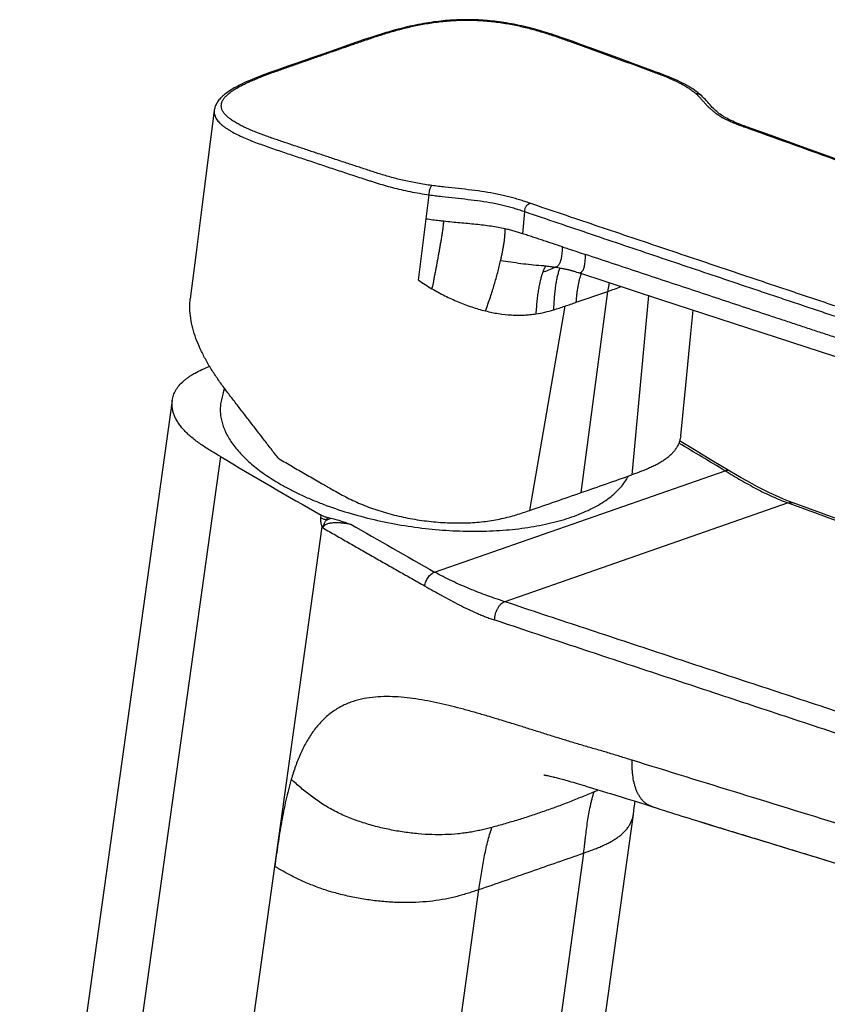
# Model space of a CAD drawing. Header units: millimetres. Extents: x -31 to 283, y -92 to 284.
# Tile 4 of 10: x 107 to 186, y -26 to 71. Entities that reach past the tile are written whole.
import ezdxf

# ---------------------------------------------------------------- set-up
doc = ezdxf.new("R2010")
doc.units = ezdxf.units.MM
doc.header["$LTSCALE"] = 23.1
doc.layers.get('0').update_dxf_attribs({"linetype": 'CONTINUOUS'})

msp = doc.modelspace()

# ---------------------------------------------------------------- linework, layer by layer
at = {"color": 7, "linetype": 'CONTINUOUS'}
for p, q in [((139.381, 68.932), (138.298, 68.557)), ((140.062, 69.167), (139.381, 68.932)), ((162.082, 68.897), (161.163, 69.229)), ((163.395, 68.421), (162.082, 68.897)), ((136.72, 68.009), (135.565, 67.607)), ((138.298, 68.557), (136.72, 68.009)), ((164.475, 68.029), (163.395, 68.421)), ((165.66, 67.597), (164.475, 68.029)), ((134.162, 67.116), (133.194, 66.776)), ((135.565, 67.607), (134.162, 67.116)), ((166.87, 67.153), (165.66, 67.597)), ((168.027, 66.729), (166.87, 67.153)), ((132.583, 66.561), (131.998, 66.353)), ((133.194, 66.776), (132.583, 66.561)), ((183.71, 58.891), (180.768, 59.947)), ((187.082, 57.679), (183.71, 58.891)), ((158.136, 47.174), (158.147, 47.173)), ((158.147, 47.173), (158.164, 47.172)), ((158.164, 47.172), (158.188, 47.17)), ((158.188, 47.17), (158.219, 47.167)), ((158.219, 47.167), (158.255, 47.164)), ((158.255, 47.164), (158.296, 47.16)), ((158.296, 47.16), (158.341, 47.155)), ((158.341, 47.155), (158.407, 47.148)), ((158.407, 47.148), (158.481, 47.14)), ((158.481, 47.14), (158.606, 47.125)), ((158.606, 47.125), (158.742, 47.109)), ((158.742, 47.109), (158.887, 47.09)), ((158.887, 47.09), (159.014, 47.074)), ((159.014, 47.074), (159.121, 47.059)), ((159.121, 47.059), (159.204, 47.047)), ((159.204, 47.047), (159.29, 47.035)), ((159.29, 47.035), (159.364, 47.023)), ((159.364, 47.023), (159.528, 46.997)), ((159.528, 46.997), (159.763, 46.958)), ((159.763, 46.958), (159.983, 46.921)), ((161.365, 46.605), (161.466, 46.573)), ((161.466, 46.573), (161.613, 46.526)), ((161.613, 46.526), (161.787, 46.469)), ((161.784, 46.47), (169.874, 43.824)), ((169.874, 43.824), (191.782, 36.689)), ((121.818, 33.899), (106.803, -73.742)), ((158.664, -2.998), (158.712, -3.007)), ((158.712, -3.007), (158.781, -3.022)), ((158.781, -3.022), (158.875, -3.042)), ((158.875, -3.042), (158.993, -3.069)), ((158.993, -3.069), (159.132, -3.101)), ((162.633, -4.086), (163.17, -4.25)), ((163.17, -4.25), (164.042, -4.517)), ((164.042, -4.517), (164.654, -4.704)), ((167.486, -5.569), (167.901, -5.7)), ((167.901, -5.7), (168.316, -5.832)), ((167.199, -6.845), (167.254, -6.445)), ((167.254, -6.445), (167.287, -6.194)), ((167.287, -6.194), (167.318, -5.957)), ((157.78, -74.364), (167.198, -6.846)), ((173.395, -7.449), (174.253, -7.713)), ((174.253, -7.713), (174.919, -7.918)), ((174.919, -7.918), (175.61, -8.128)), ((175.61, -8.128), (178.607, -9.039)), ((178.607, -9.039), (179.832, -9.412)), ((179.832, -9.412), (181.115, -9.803)), ((181.115, -9.803), (182.455, -10.212)), ((182.455, -10.212), (186.285, -11.383))]:
    msp.add_line(p, q, dxfattribs=at)
at = {"color": 9, "linetype": 'CONTINUOUS'}
for p, q in [((146.037, 45.728), (147.109, 54.122)), ((156.305, 50.295), (156.503, 52.473)), ((162.056, 24.819), (164.676, 44.623)), ((168.683, 44.214), (167.063, 26.581)), ((157.015, 23.078), (160.473, 43.174)), ((126.558, 28.366), (111.783, -77.554)), ((147.638, 17.008), (176.223, 26.972)), ((182.424, 23.802), (154.55, 14.086)), ((136.429, 22.344), (136.464, 22.597)), ((137.048, 22.383), (137.013, 22.13)), ((122.247, -81.201), (136.567, 21.456)), ((168.961, -6.034), (169.528, -6.221)), ((169.091, -6.079), (168.961, -6.034)), ((162.299, -10.645), (152.961, -77.665)), ((186.023, -11.296), (211.63, -19.151)), ((142.656, -81.257), (151.994, -14.236))]:
    msp.add_line(p, q, dxfattribs=at)
at = {"color": 7, "linetype": 'CONTINUOUS'}
for points in [[(161.163, 69.229), (160.867, 69.335), (160.575, 69.439), (160.288, 69.54), (160.004, 69.639), (159.723, 69.734), (159.446, 69.828), (159.17, 69.918), (158.896, 70.007), (158.624, 70.092), (158.353, 70.175), (158.082, 70.255), (157.813, 70.333), (157.544, 70.408), (157.277, 70.481), (157.01, 70.55), (156.744, 70.616), (156.48, 70.68), (156.218, 70.741), (155.957, 70.798), (155.698, 70.852), (155.441, 70.904), (155.188, 70.952), (154.937, 70.997), (154.691, 71.038), (154.449, 71.077), (154.21, 71.112), (153.976, 71.145), (153.744, 71.175), (153.516, 71.202), (153.29, 71.227), (153.065, 71.249), (152.843, 71.269), (152.622, 71.287), (152.403, 71.303), (152.185, 71.317), (151.968, 71.328), (151.752, 71.338), (151.536, 71.346), (151.321, 71.351), (151.106, 71.355), (150.891, 71.356), (150.676, 71.356), (150.461, 71.354), (150.245, 71.349), (150.029, 71.343), (149.811, 71.335), (149.593, 71.325), (149.373, 71.312), (149.152, 71.298), (148.929, 71.281), (148.704, 71.262), (148.476, 71.241), (148.246, 71.217), (148.013, 71.191), (147.777, 71.162), (147.537, 71.131), (147.293, 71.096), (147.046, 71.059), (146.794, 71.018), (146.537, 70.975), (146.276, 70.927), (146.01, 70.877), (145.74, 70.822), (145.465, 70.764), (145.186, 70.703), (144.905, 70.638), (144.62, 70.569), (144.333, 70.497), (144.044, 70.422), (143.752, 70.343), (143.459, 70.262), (143.163, 70.176), (142.866, 70.088), (142.567, 69.997), (142.266, 69.903), (141.962, 69.807), (141.656, 69.707), (141.346, 69.605), (141.032, 69.5), (140.714, 69.391), (140.062, 69.167)], [(131.998, 66.353), (131.714, 66.252), (131.437, 66.153), (131.167, 66.054), (130.903, 65.956), (130.647, 65.86), (130.397, 65.764), (130.153, 65.668), (129.917, 65.574), (129.687, 65.479), (129.464, 65.385), (129.247, 65.292), (129.038, 65.198), (128.835, 65.105), (128.639, 65.012), (128.45, 64.919), (128.267, 64.825), (128.092, 64.732), (127.924, 64.638), (127.763, 64.545), (127.609, 64.452), (127.463, 64.359), (127.326, 64.267), (127.196, 64.176), (127.074, 64.085), (126.96, 63.995), (126.853, 63.906), (126.753, 63.816), (126.66, 63.727), (126.573, 63.638), (126.491, 63.549), (126.416, 63.46), (126.347, 63.37), (126.283, 63.28), (126.225, 63.19), (126.172, 63.1), (126.125, 63.009), (126.084, 62.92), (126.048, 62.83), (126.018, 62.742), (125.993, 62.654), (125.972, 62.567), (125.956, 62.481), (125.95, 62.433)], [(173.811, 63.957), (173.678, 64.071), (173.531, 64.19), (173.377, 64.307), (173.215, 64.424), (173.044, 64.54), (172.863, 64.655), (172.672, 64.771), (172.469, 64.888), (172.254, 65.006), (172.026, 65.124), (171.785, 65.243), (171.531, 65.363), (171.265, 65.483), (170.987, 65.603), (170.697, 65.723), (170.397, 65.843), (170.087, 65.964), (169.767, 66.085), (169.437, 66.208), (169.099, 66.333), (168.027, 66.729)], [(180.768, 59.947), (178.332, 60.821), (178.104, 60.904), (177.888, 60.983), (177.685, 61.061), (177.493, 61.136), (177.311, 61.211), (177.139, 61.284), (176.974, 61.357), (176.817, 61.43), (176.667, 61.503), (176.522, 61.577), (176.382, 61.651), (176.246, 61.728), (176.115, 61.806), (175.987, 61.886), (175.862, 61.969), (175.742, 62.053), (175.625, 62.14), (175.511, 62.229), (175.4, 62.321), (175.291, 62.417), (175.183, 62.517), (175.075, 62.622), (174.967, 62.732), (174.858, 62.848), (174.747, 62.97), (174.634, 63.097), (174.52, 63.226), (174.403, 63.357), (174.284, 63.488), (174.163, 63.617), (174.041, 63.74), (173.922, 63.856), (173.811, 63.957)], [(125.95, 62.433), (124.741, 52.922), (124.173, 48.458), (123.591, 43.883)], [(158.111, 47.175), (158.111, 47.175), (158.111, 47.175), (158.112, 47.175), (158.116, 47.175), (158.121, 47.175), (158.127, 47.175), (158.136, 47.174)], [(159.983, 46.921), (160.139, 46.894), (160.218, 46.879), (160.296, 46.865), (160.37, 46.851), (160.442, 46.837), (160.511, 46.823), (160.58, 46.809), (160.647, 46.794), (160.714, 46.779), (160.78, 46.764), (160.846, 46.749), (160.909, 46.733), (160.972, 46.717), (161.032, 46.701), (161.091, 46.685), (161.148, 46.669), (161.204, 46.653), (161.259, 46.637), (161.312, 46.621), (161.365, 46.605)], [(171.853, 30.418), (172.352, 35.401), (172.863, 40.489), (173.092, 42.771)], [(176.693, 26.944), (174.934, 27.999), (173.222, 29.023), (171.747, 29.902)], [(182.938, 23.805), (182.462, 23.985), (181.97, 24.184), (181.473, 24.396), (180.971, 24.624), (180.462, 24.866), (179.947, 25.122), (179.424, 25.393), (178.894, 25.677), (178.355, 25.976), (177.807, 26.288), (177.25, 26.613), (176.693, 26.944)], [(232.924, 5.386), (225.101, 8.28), (215.993, 11.649), (207.021, 14.963), (199.676, 17.669), (193.295, 20.015), (187.691, 22.069), (182.938, 23.805)], [(158.4, -2.96), (158.398, -2.96), (158.393, -2.96), (158.392, -2.96), (158.395, -2.96), (158.402, -2.96), (158.412, -2.961), (158.426, -2.962), (158.442, -2.964), (158.459, -2.966), (158.475, -2.967), (158.49, -2.969), (158.504, -2.971), (158.519, -2.973), (158.534, -2.975), (158.549, -2.978), (158.564, -2.98), (158.58, -2.983), (158.595, -2.985), (158.612, -2.988), (158.629, -2.991), (158.645, -2.994), (158.664, -2.998)], [(159.132, -3.101), (159.295, -3.14), (159.385, -3.163), (159.482, -3.187), (159.585, -3.214), (159.695, -3.242), (159.812, -3.273), (159.936, -3.306), (160.067, -3.341), (160.207, -3.379), (160.357, -3.421), (160.516, -3.465), (160.687, -3.513), (160.868, -3.565), (161.059, -3.619), (161.258, -3.677), (161.466, -3.738), (161.683, -3.802), (161.908, -3.868), (162.141, -3.938), (162.382, -4.01), (162.633, -4.086)], [(164.654, -4.704), (164.96, -4.797), (166.094, -5.14)], [(166.094, -5.14), (166.597, -5.293), (166.83, -5.365), (167.054, -5.434), (167.273, -5.502), (167.486, -5.569)], [(167.318, -5.957), (167.332, -5.843), (167.345, -5.73), (167.368, -5.532)], [(168.316, -5.832), (168.914, -6.024), (169.091, -6.08)], [(169.091, -6.079), (169.528, -6.221), (169.553, -6.23)]]:
    msp.add_lwpolyline(points, dxfattribs=at)
at = {"color": 9, "linetype": 'CONTINUOUS'}
for centre, radius, start, end in [((159.205, 65.122), 23.442, 235.8245, 239.68573), ((-40.039, 632.156), 622.177, 289.210004, 289.339866), ((-584.585, -1239.586), 1477.497, 59.007198, 59.212777), ((883.552, 1320.647), 1497.011, 240.191222, 240.554956), ((150.454, 24.849), 32.152, 293.62757, 294.42048), ((188.105, -5.419), 6.236, 250.48938, 252.9435)]:
    msp.add_arc(centre, radius, start, end, dxfattribs=at)
at = {"color": 7, "linetype": 'CONTINUOUS'}
for centre, radius, start, end in [((146.271, 29.484), 20.123, 163.80696, 167.19721), ((724.352, 1043.326), 1177.923, 239.502644, 240.06027), ((-140.715, 893.435), 919.871, 289.216924, 289.547503), ((-145.206, 906.338), 933.534, 288.889177, 289.216525), ((148.366, 75.424), 54.235, 257.95529, 258.3904)]:
    msp.add_arc(centre, radius, start, end, dxfattribs=at)
at = {"color": 9, "linetype": 'CONTINUOUS'}
for points, knots in [([(136.543, 67.862), (136.906, 67.988), (137.633, 68.241), (138.542, 68.556), (139.269, 68.809), (139.816, 68.998), (140.364, 69.186), (140.913, 69.375), (141.465, 69.563), (142.025, 69.748), (142.593, 69.929), (143.173, 70.106), (143.766, 70.278), (144.588, 70.5), (145.662, 70.757), (147.017, 71.014), (148.451, 71.205), (149.947, 71.312), (151.47, 71.32), (152.972, 71.227), (154.412, 71.043), (155.769, 70.789), (157.041, 70.483), (158.237, 70.141), (159.374, 69.774), (160.291, 69.454), (161.011, 69.195), (161.546, 69.002), (162.08, 68.809), (162.792, 68.551), (163.681, 68.228), (164.746, 67.84), (165.809, 67.452), (166.87, 67.063), (167.754, 66.738), (168.46, 66.478), (168.988, 66.284), (169.513, 66.089), (170.196, 65.829), (171.007, 65.498), (171.771, 65.132), (172.325, 64.822), (172.698, 64.588), (173.036, 64.347), (173.243, 64.177), (173.34, 64.091)], [0, 0, 0, 0, 0.029867, 0.059763, 0.074722, 0.089694, 0.104685, 0.1197, 0.134787, 0.150019, 0.165452, 0.181134, 0.19711, 0.213422, 0.247235, 0.28289, 0.320433, 0.359541, 0.399335, 0.438596, 0.476316, 0.512044, 0.545803, 0.577878, 0.608648, 0.63855, 0.653316, 0.668038, 0.68275, 0.697452, 0.72683, 0.756172, 0.785477, 0.814745, 0.843977, 0.858579, 0.873172, 0.887718, 0.902098, 0.929881, 0.955744, 0.967792, 0.979196, 0.989934, 1, 1, 1, 1]), ([(147.367, 55.038), (146.898, 55.102), (145.984, 55.246), (144.657, 55.516), (143.601, 55.781), (142.793, 56.011), (142.211, 56.187), (141.641, 56.369), (141.078, 56.554), (140.517, 56.738), (139.772, 56.984), (138.84, 57.292), (137.724, 57.662), (136.609, 58.032), (135.497, 58.403), (134.57, 58.713), (133.83, 58.961), (133.275, 59.147), (132.722, 59.333), (131.989, 59.581), (131.092, 59.893), (130.216, 60.221), (129.545, 60.496), (129.069, 60.705), (128.619, 60.921), (128.198, 61.144), (127.814, 61.375), (127.472, 61.613), (127.179, 61.86), (126.941, 62.114), (126.792, 62.339), (126.71, 62.52), (126.669, 62.655), (126.646, 62.79), (126.642, 62.925), (126.657, 63.06), (126.703, 63.243), (126.786, 63.421), (126.898, 63.591), (127.037, 63.768), (127.25, 63.984), (127.552, 64.229), (127.899, 64.467), (128.285, 64.697), (128.704, 64.921), (129.151, 65.138), (129.623, 65.349), (130.113, 65.555), (130.62, 65.756), (131.139, 65.953), (131.668, 66.148), (132.203, 66.339), (132.743, 66.53), (133.284, 66.721), (133.826, 66.911), (134.55, 67.165), (135.455, 67.482), (136.18, 67.735), (136.543, 67.862)], [0, 0, 0, 0, 0.04174, 0.081626, 0.11954, 0.1378, 0.155669, 0.173236, 0.190628, 0.207968, 0.225298, 0.259928, 0.294519, 0.329069, 0.36358, 0.39805, 0.41527, 0.432481, 0.449679, 0.466829, 0.500689, 0.533508, 0.54934, 0.564672, 0.579406, 0.593434, 0.606647, 0.618929, 0.630189, 0.640382, 0.649554, 0.653821, 0.657924, 0.661918, 0.665865, 0.669831, 0.673881, 0.68243, 0.687023, 0.691858, 0.702279, 0.713717, 0.726117, 0.739379, 0.753378, 0.768025, 0.783236, 0.798923, 0.814988, 0.831339, 0.847923, 0.864692, 0.881551, 0.898434, 0.915335, 0.932249, 0.966107, 1, 1, 1, 1]), ([(136.31, 67.866), (136.328, 67.873), (136.365, 67.882), (136.444, 67.887), (136.504, 67.875), (136.543, 67.862)], [0, 0, 0, 0, 0.240097, 0.484609, 1, 1, 1, 1]), ([(173.34, 64.091), (173.421, 64.102), (173.593, 64.095), (173.747, 64.013), (173.811, 63.957)], [0, 0, 0, 0, 0.489753, 1, 1, 1, 1]), ([(173.34, 64.091), (173.422, 64.019), (173.576, 63.872), (173.793, 63.642), (173.998, 63.411), (174.201, 63.181), (174.41, 62.951), (174.633, 62.723), (174.876, 62.498), (175.143, 62.276), (175.439, 62.059), (175.889, 61.769), (176.391, 61.504), (176.938, 61.261), (177.383, 61.08), (177.847, 60.905), (178.162, 60.792), (178.322, 60.736)], [0, 0, 0, 0, 0.053441, 0.104783, 0.155028, 0.205075, 0.255726, 0.307699, 0.361667, 0.418279, 0.478141, 0.541711, 0.68092, 0.756508, 0.835432, 0.916894, 1, 1, 1, 1]), ([(125.95, 62.433), (125.941, 62.369), (125.936, 62.239), (125.963, 62.043), (126.024, 61.85), (126.118, 61.659), (126.242, 61.471), (126.394, 61.288), (126.573, 61.109), (126.775, 60.934), (127, 60.764), (127.243, 60.598), (127.504, 60.437), (127.877, 60.225), (128.376, 59.973), (129.008, 59.688), (129.672, 59.415), (130.359, 59.154), (131.062, 58.9), (131.774, 58.654), (132.49, 58.412), (133.207, 58.172), (133.924, 57.932), (134.882, 57.612), (136.08, 57.213), (137.52, 56.736), (138.722, 56.338), (139.685, 56.021), (140.287, 55.823), (140.771, 55.664), (141.138, 55.544), (141.51, 55.424), (142.019, 55.263), (142.676, 55.066), (143.492, 54.842), (144.345, 54.632), (145.551, 54.372), (146.478, 54.213), (147.109, 54.122)], [0, 0, 0, 0, 0.008287, 0.01664, 0.025262, 0.034314, 0.043907, 0.054112, 0.064955, 0.076426, 0.088497, 0.101134, 0.114292, 0.127918, 0.156394, 0.186217, 0.21707, 0.24868, 0.280798, 0.31321, 0.345673, 0.378072, 0.4105, 0.442952, 0.50793, 0.573004, 0.638173, 0.670795, 0.703448, 0.719818, 0.73635, 0.753102, 0.770112, 0.805035, 0.841305, 0.878985, 0.918059, 1, 1, 1, 1]), ([(178.561, 60.739), (178.542, 60.745), (178.504, 60.755), (178.423, 60.761), (178.361, 60.749), (178.322, 60.736)], [0, 0, 0, 0, 0.240386, 0.485046, 1, 1, 1, 1]), ([(178.322, 60.736), (179.365, 60.362), (181.452, 59.614), (184.579, 58.491), (187.705, 57.367), (190.828, 56.242), (193.948, 55.116), (197.066, 53.99), (199.664, 53.051), (201.74, 52.299), (203.297, 51.735), (204.853, 51.17), (206.408, 50.606), (207.964, 50.042), (209.259, 49.571), (210.295, 49.194), (211.072, 48.912), (211.849, 48.629), (212.626, 48.347), (213.273, 48.111), (213.791, 47.923), (214.179, 47.782), (214.567, 47.64), (214.953, 47.499), (215.273, 47.381), (215.524, 47.284), (215.765, 47.187), (215.997, 47.085), (216.22, 46.977), (216.428, 46.872), (216.67, 46.736), (216.936, 46.565), (217.167, 46.387), (217.361, 46.204), (217.513, 46.016), (217.605, 45.851), (217.652, 45.718), (217.674, 45.62), (217.683, 45.521), (217.679, 45.423), (217.663, 45.324), (217.624, 45.191), (217.542, 45.026), (217.401, 44.836), (217.218, 44.651), (216.999, 44.473), (216.747, 44.299), (216.516, 44.16), (216.318, 44.052), (216.109, 43.943), (215.839, 43.81), (215.508, 43.653), (215.171, 43.496), (214.829, 43.341), (214.481, 43.188), (214.007, 42.984), (213.402, 42.733), (212.786, 42.49), (212.283, 42.298), (211.768, 42.107), (211.378, 41.968), (211.116, 41.876)], [0, 0, 0, 0, 0.066225, 0.13241, 0.198554, 0.264659, 0.330726, 0.396755, 0.462747, 0.495729, 0.528702, 0.561667, 0.594623, 0.62757, 0.660509, 0.676975, 0.693439, 0.709901, 0.726361, 0.742818, 0.751046, 0.759274, 0.767502, 0.775717, 0.783862, 0.787872, 0.791805, 0.799383, 0.803022, 0.806561, 0.813318, 0.819614, 0.825417, 0.83071, 0.835503, 0.839856, 0.841905, 0.843895, 0.845851, 0.8478, 0.849771, 0.85179, 0.856054, 0.860731, 0.865885, 0.871526, 0.877629, 0.884169, 0.887591, 0.891093, 0.898263, 0.905573, 0.912973, 0.920459, 0.928031, 0.93569, 0.951262, 0.967171, 0.975252, 0.983422, 1, 1, 1, 1]), ([(147.109, 54.122), (147.108, 54.164), (147.11, 54.253), (147.123, 54.389), (147.146, 54.53), (147.178, 54.668), (147.219, 54.792), (147.265, 54.898), (147.313, 54.979), (147.349, 55.022), (147.367, 55.038)], [0, 0, 0, 0, 0.12984, 0.272866, 0.423037, 0.571378, 0.708835, 0.828522, 0.925501, 1, 1, 1, 1]), ([(156.997, 53.302), (156.832, 53.359), (156.5, 53.471), (155.993, 53.634), (155.47, 53.79), (154.927, 53.937), (154.363, 54.073), (153.572, 54.242), (152.543, 54.421), (151.273, 54.594), (149.974, 54.74), (148.884, 54.854), (148.014, 54.954), (147.582, 55.008), (147.367, 55.038)], [0, 0, 0, 0, 0.053117, 0.107214, 0.162747, 0.220049, 0.279269, 0.340323, 0.467124, 0.598465, 0.7323, 0.866821, 0.93373, 1, 1, 1, 1]), ([(147.109, 54.122), (147.318, 54.092), (147.739, 54.036), (148.586, 53.935), (149.648, 53.822), (150.915, 53.685), (152.156, 53.527), (153.162, 53.364), (153.934, 53.208), (154.486, 53.081), (155.016, 52.943), (155.526, 52.794), (156.019, 52.637), (156.342, 52.528), (156.503, 52.473)], [0, 0, 0, 0, 0.066277, 0.133166, 0.267648, 0.401542, 0.53304, 0.660004, 0.721088, 0.78028, 0.837517, 0.892922, 0.946873, 1, 1, 1, 1]), ([(156.503, 52.473), (156.504, 52.563), (156.525, 52.698), (156.586, 52.868), (156.647, 52.988), (156.721, 53.096), (156.829, 53.212), (156.927, 53.278), (156.997, 53.302)], [0, 0, 0, 0, 0.263754, 0.398942, 0.532315, 0.661137, 0.783094, 1, 1, 1, 1]), ([(211.116, 41.876), (210.848, 41.784), (210.445, 41.646), (209.902, 41.468), (209.347, 41.291), (208.643, 41.075), (207.783, 40.823), (207.055, 40.62), (206.464, 40.462), (206.015, 40.344), (205.561, 40.228), (205.101, 40.115), (204.629, 40.007), (204.143, 39.909), (203.641, 39.821), (203.125, 39.745), (202.594, 39.682), (201.864, 39.617), (200.938, 39.577), (199.827, 39.599), (198.742, 39.686), (197.867, 39.81), (197.198, 39.935), (196.72, 40.038), (196.261, 40.15), (195.682, 40.309), (195.125, 40.491), (194.578, 40.673), (194.172, 40.808), (193.767, 40.943), (193.226, 41.124), (192.55, 41.349), (191.74, 41.62), (190.929, 41.89), (190.118, 42.161), (189.038, 42.522), (187.687, 42.973), (186.067, 43.515), (184.447, 44.057), (182.828, 44.6), (181.21, 45.142), (179.052, 45.865), (176.357, 46.77), (173.125, 47.857), (169.895, 48.944), (166.667, 50.032), (163.441, 51.121), (160.218, 52.211), (158.07, 52.938), (156.997, 53.302)], [0, 0, 0, 0, 0.015001, 0.022603, 0.030281, 0.04584, 0.061666, 0.077751, 0.085888, 0.094088, 0.102351, 0.110709, 0.119229, 0.127984, 0.136984, 0.146217, 0.155672, 0.165319, 0.185002, 0.204787, 0.224153, 0.242698, 0.251591, 0.260215, 0.268568, 0.276637, 0.292048, 0.299612, 0.307164, 0.314716, 0.322269, 0.337372, 0.352473, 0.367573, 0.38267, 0.397766, 0.427953, 0.458132, 0.488304, 0.518468, 0.548624, 0.578773, 0.639048, 0.69929, 0.7595, 0.819677, 0.879819, 0.939927, 1, 1, 1, 1]), ([(156.503, 52.473), (157.593, 52.104), (159.773, 51.364), (163.045, 50.257), (166.32, 49.15), (169.597, 48.044), (172.876, 46.939), (176.157, 45.835), (178.893, 44.915), (181.083, 44.18), (182.727, 43.629), (184.37, 43.078), (186.015, 42.528), (187.659, 41.977), (189.03, 41.519), (190.128, 41.153), (190.951, 40.878), (191.774, 40.603), (192.597, 40.328), (193.283, 40.099), (193.832, 39.916), (194.244, 39.779), (194.659, 39.641), (195.008, 39.528), (195.293, 39.439), (195.588, 39.352), (195.968, 39.247), (196.439, 39.128), (196.927, 39.017), (197.431, 38.916), (198.133, 38.793), (199.042, 38.672), (200.159, 38.585), (201.29, 38.562), (202.227, 38.598), (202.962, 38.659), (203.497, 38.719), (204.018, 38.792), (204.524, 38.878), (205.016, 38.975), (205.494, 39.084), (205.961, 39.199), (206.422, 39.316), (206.878, 39.435), (207.478, 39.596), (208.504, 39.882), (209.93, 40.31), (211.052, 40.681), (211.6, 40.872)], [0, 0, 0, 0, 0.059926, 0.119888, 0.179886, 0.239919, 0.299985, 0.360084, 0.420214, 0.450291, 0.480375, 0.510466, 0.540565, 0.570671, 0.600785, 0.615844, 0.630905, 0.645967, 0.661031, 0.676097, 0.683631, 0.691165, 0.698725, 0.70638, 0.710281, 0.714252, 0.72241, 0.730835, 0.739519, 0.748456, 0.757634, 0.776615, 0.796188, 0.815952, 0.83546, 0.844998, 0.854345, 0.863482, 0.872401, 0.881096, 0.889579, 0.897913, 0.906155, 0.914333, 0.92245, 0.938494, 0.969797, 1, 1, 1, 1]), ([(148.534, 51.516), (148.389, 51.531), (147.811, 51.596), (147.235, 51.673), (146.805, 51.744)], [0, 0, 0, 0, 0.251325, 1, 1, 1, 1]), ([(147.373, 44.886), (147.425, 45.014), (147.481, 45.217), (147.531, 45.492), (147.558, 45.665), (147.581, 45.804), (147.605, 45.943), (147.637, 46.115), (147.679, 46.321), (147.722, 46.526), (147.765, 46.732), (147.805, 46.938), (147.844, 47.145), (147.894, 47.42), (147.955, 47.766), (148.03, 48.179), (148.105, 48.593), (148.178, 49.008), (148.25, 49.423), (148.307, 49.769), (148.351, 50.046), (148.384, 50.254), (148.417, 50.463), (148.449, 50.671), (148.481, 50.881), (148.516, 51.161), (148.532, 51.374), (148.534, 51.516)], [0, 0, 0, 0, 0.061775, 0.093011, 0.124386, 0.140072, 0.155732, 0.186976, 0.218153, 0.249298, 0.280441, 0.311609, 0.342805, 0.37402, 0.436469, 0.498901, 0.561336, 0.6238, 0.68629, 0.748797, 0.780063, 0.811348, 0.842658, 0.874, 0.90538, 0.936811, 1, 1, 1, 1]), ([(154.57, 50.777), (154.346, 50.827), (153.887, 50.918), (153.181, 51.032), (152.447, 51.13), (151.427, 51.244), (150.119, 51.362), (149.065, 51.459), (148.534, 51.516)], [0, 0, 0, 0, 0.11303, 0.230736, 0.352643, 0.478137, 0.736628, 1, 1, 1, 1]), ([(154.136, 47.652), (154.164, 47.772), (154.217, 48.011), (154.294, 48.372), (154.367, 48.737), (154.435, 49.11), (154.484, 49.428), (154.518, 49.689), (154.548, 49.964), (154.574, 50.327), (154.575, 50.624), (154.57, 50.777)], [0, 0, 0, 0, 0.11608, 0.232616, 0.350092, 0.469527, 0.591901, 0.654655, 0.719032, 0.854298, 1, 1, 1, 1]), ([(156.305, 50.295), (156.165, 50.34), (155.884, 50.43), (155.457, 50.558), (155.018, 50.674), (154.721, 50.745), (154.57, 50.777)], [0, 0, 0, 0, 0.244593, 0.491321, 0.742571, 1, 1, 1, 1]), ([(160.226, 49.003), (159.899, 49.111), (159.409, 49.273), (158.755, 49.489), (158.265, 49.65), (157.775, 49.812), (157.285, 49.973), (156.795, 50.135), (156.469, 50.242), (156.305, 50.295)], [0, 0, 0, 0, 0.250145, 0.375187, 0.500206, 0.625186, 0.750141, 0.87509, 1, 1, 1, 1]), ([(159.364, 47.023), (159.389, 47.019), (159.439, 47.015), (159.513, 47.02), (159.587, 47.036), (159.658, 47.066), (159.728, 47.111), (159.796, 47.172), (159.862, 47.249), (159.925, 47.343), (159.986, 47.458), (160.043, 47.595), (160.094, 47.757), (160.138, 47.948), (160.173, 48.17), (160.202, 48.421), (160.221, 48.702), (160.226, 48.9), (160.226, 49.002)], [0, 0, 0, 0, 0.031407, 0.06226, 0.0932, 0.12521, 0.159449, 0.196994, 0.238854, 0.286062, 0.33972, 0.401086, 0.471683, 0.553178, 0.646756, 0.752732, 0.871008, 1, 1, 1, 1]), ([(160.226, 49.002), (160.414, 48.94), (161.169, 48.69), (161.924, 48.44), (162.49, 48.253)], [0, 0, 0, 0, 0.24992, 1, 1, 1, 1]), ([(152.637, 42.7), (152.81, 43.15), (153.119, 44.007), (153.45, 45.074), (153.683, 45.881), (153.898, 46.667), (154.046, 47.258), (154.136, 47.652)], [0, 0, 0, 0, 0.279276, 0.5276, 0.647282, 0.76548, 1, 1, 1, 1]), ([(154.136, 47.652), (154.469, 47.609), (155.133, 47.518), (156.131, 47.38), (157.132, 47.256), (157.805, 47.197), (158.143, 47.174)], [0, 0, 0, 0, 0.249538, 0.498341, 0.748391, 1, 1, 1, 1]), ([(161.787, 46.469), (161.807, 46.463), (161.847, 46.453), (161.908, 46.449), (161.969, 46.458), (162.029, 46.48), (162.088, 46.516), (162.145, 46.567), (162.2, 46.634), (162.253, 46.719), (162.302, 46.824), (162.347, 46.953), (162.386, 47.106), (162.42, 47.285), (162.449, 47.49), (162.481, 47.816), (162.491, 48.073), (162.49, 48.253)], [0, 0, 0, 0, 0.029279, 0.057465, 0.085554, 0.11471, 0.146197, 0.181324, 0.221388, 0.267647, 0.321406, 0.384189, 0.457555, 0.542415, 0.639244, 0.748249, 1, 1, 1, 1]), ([(211.231, 39.181), (210.992, 39.098), (210.508, 38.933), (209.773, 38.693), (209.024, 38.459), (208.39, 38.27), (207.876, 38.121), (207.486, 38.011), (207.092, 37.902), (206.695, 37.794), (206.361, 37.706), (206.093, 37.636), (205.817, 37.565), (205.532, 37.492), (205.231, 37.415), (204.982, 37.352), (204.718, 37.286), (204.438, 37.223), (204.142, 37.164), (203.827, 37.109), (203.488, 37.057), (203.122, 37.009), (202.726, 36.968), (202.297, 36.934), (201.919, 36.914), (201.6, 36.903), (201.351, 36.898), (201.099, 36.895), (200.762, 36.895), (200.344, 36.899), (199.856, 36.913), (199.391, 36.93), (198.95, 36.952), (198.533, 36.978), (198.137, 37.007), (197.761, 37.04), (197.404, 37.077), (197.062, 37.118), (196.737, 37.161), (196.425, 37.209), (196.125, 37.26), (195.88, 37.308), (195.687, 37.349), (195.542, 37.382), (195.399, 37.416), (195.261, 37.45), (195.132, 37.484), (195.014, 37.518), (194.904, 37.55), (194.802, 37.582), (194.705, 37.613), (194.581, 37.652), (194.432, 37.7), (194.258, 37.756), (194.035, 37.828), (193.759, 37.917), (193.429, 38.024), (193.1, 38.13), (192.66, 38.272), (192.11, 38.45), (191.45, 38.664), (190.791, 38.879), (189.911, 39.165), (188.812, 39.523), (187.494, 39.955), (186.175, 40.388), (184.857, 40.821), (183.539, 41.256), (182.221, 41.691), (180.465, 42.273), (178.27, 43.001), (175.636, 43.877), (173.005, 44.753), (170.374, 45.63), (167.745, 46.506), (165.117, 47.381), (163.365, 47.963), (162.489, 48.253)], [0, 0, 0, 0, 0.014966, 0.030176, 0.045623, 0.0613, 0.069226, 0.077207, 0.085249, 0.093343, 0.101502, 0.105601, 0.109707, 0.118313, 0.12301, 0.128057, 0.133443, 0.139079, 0.144991, 0.15126, 0.157974, 0.165217, 0.173047, 0.181504, 0.190608, 0.195397, 0.200316, 0.205304, 0.210295, 0.220225, 0.229946, 0.239103, 0.247739, 0.255977, 0.263777, 0.271172, 0.278246, 0.285008, 0.291456, 0.297658, 0.30361, 0.309447, 0.312358, 0.315276, 0.318221, 0.321058, 0.323662, 0.32607, 0.328322, 0.330406, 0.332395, 0.334329, 0.338064, 0.341653, 0.345106, 0.351942, 0.358749, 0.365564, 0.372387, 0.386035, 0.399681, 0.413327, 0.426975, 0.454273, 0.481576, 0.508883, 0.536191, 0.5635, 0.59081, 0.61812, 0.672735, 0.727341, 0.78193, 0.836496, 0.891034, 0.945538, 1, 1, 1, 1]), ([(158.278, 46.508), (158.236, 46.393), (158.156, 46.145), (158.05, 45.748), (157.948, 45.306), (157.854, 44.819), (157.785, 44.382), (157.737, 44.006), (157.704, 43.705), (157.675, 43.392), (157.64, 42.957), (157.616, 42.628), (157.597, 42.407)], [0, 0, 0, 0, 0.088424, 0.187122, 0.295553, 0.414339, 0.544327, 0.613892, 0.686639, 0.76235, 0.840289, 1, 1, 1, 1]), ([(158.601, 47.127), (158.57, 47.092), (158.508, 47.01), (158.427, 46.866), (158.349, 46.697), (158.301, 46.574), (158.278, 46.508)], [0, 0, 0, 0, 0.201263, 0.436132, 0.70328, 1, 1, 1, 1]), ([(158.278, 46.508), (158.482, 46.587), (158.888, 46.751), (159.292, 46.918), (159.493, 47.003)], [0, 0, 0, 0, 0.500857, 1, 1, 1, 1]), ([(159.955, 46.926), (159.912, 46.814), (159.831, 46.573), (159.725, 46.183), (159.627, 45.742), (159.541, 45.249), (159.481, 44.805), (159.441, 44.423), (159.413, 44.118), (159.39, 43.801), (159.363, 43.362), (159.347, 43.029), (159.337, 42.805)], [0, 0, 0, 0, 0.085807, 0.182528, 0.290121, 0.409381, 0.540985, 0.611403, 0.6848, 0.760941, 0.839279, 1, 1, 1, 1]), ([(161.571, 43.551), (161.593, 43.811), (161.629, 44.197), (161.692, 44.703), (161.748, 45.068), (161.816, 45.418), (161.92, 45.854), (162.015, 46.169), (162.087, 46.371)], [0, 0, 0, 0, 0.271721, 0.4041, 0.53273, 0.656754, 0.775975, 1, 1, 1, 1]), ([(147.373, 44.886), (147.789, 44.642), (148.637, 44.182), (149.945, 43.58), (151.278, 43.077), (152.184, 42.812), (152.637, 42.7)], [0, 0, 0, 0, 0.253218, 0.505486, 0.755071, 1, 1, 1, 1]), ([(161.571, 43.551), (161.83, 43.64), (162.349, 43.818), (163.384, 44.173), (164.16, 44.443), (164.676, 44.623)], [0, 0, 0, 0, 0.250208, 0.500339, 1, 1, 1, 1]), ([(164.805, 45.482), (164.793, 45.412), (164.745, 45.126), (164.705, 44.839), (164.676, 44.623)], [0, 0, 0, 0, 0.248231, 1, 1, 1, 1]), ([(152.637, 42.7), (153.066, 42.594), (153.919, 42.421), (154.989, 42.303), (155.824, 42.275), (156.43, 42.287), (157.02, 42.329), (157.407, 42.378), (157.597, 42.407)], [0, 0, 0, 0, 0.265249, 0.521171, 0.645159, 0.766284, 0.884532, 1, 1, 1, 1]), ([(157.597, 42.407), (157.896, 42.452), (158.481, 42.566), (159.056, 42.721), (159.337, 42.805)], [0, 0, 0, 0, 0.507588, 1, 1, 1, 1]), ([(159.337, 42.805), (159.529, 42.862), (159.909, 42.982), (160.287, 43.109), (160.475, 43.174)], [0, 0, 0, 0, 0.501948, 1, 1, 1, 1]), ([(160.475, 43.174), (160.658, 43.236), (161.023, 43.362), (161.389, 43.489), (161.571, 43.551)], [0, 0, 0, 0, 0.50005, 1, 1, 1, 1]), ([(176.693, 26.944), (176.661, 26.963), (176.591, 26.994), (176.474, 27.013), (176.349, 27.007), (176.265, 26.986), (176.223, 26.972)], [0, 0, 0, 0, 0.230015, 0.468965, 0.724084, 1, 1, 1, 1]), ([(176.223, 26.972), (176.485, 26.814), (177.005, 26.503), (177.78, 26.049), (178.547, 25.615), (179.56, 25.066), (180.839, 24.432), (181.891, 23.997), (182.424, 23.802)], [0, 0, 0, 0, 0.131617, 0.260309, 0.386532, 0.51079, 0.75568, 1, 1, 1, 1]), ([(182.424, 23.802), (182.468, 23.817), (182.555, 23.839), (182.688, 23.851), (182.817, 23.841), (182.899, 23.82), (182.938, 23.805)], [0, 0, 0, 0, 0.263202, 0.5155, 0.759851, 1, 1, 1, 1]), ([(182.424, 23.802), (184.81, 22.932), (189.575, 21.189), (196.714, 18.568), (203.843, 15.943), (209.778, 13.753), (214.521, 12), (219.262, 10.247), (224.001, 8.493), (228.742, 6.739), (233.485, 4.987), (237.043, 3.673), (239.416, 2.797)], [0, 0, 0, 0, 0.1254, 0.250606, 0.375664, 0.500608, 0.563041, 0.625452, 0.750249, 0.812661, 0.875093, 1, 1, 1, 1]), ([(136.429, 22.344), (136.42, 22.272), (136.409, 22.125), (136.418, 21.938), (136.444, 21.787), (136.473, 21.673), (136.514, 21.562), (136.548, 21.491), (136.567, 21.456)], [0, 0, 0, 0, 0.236976, 0.484402, 0.611963, 0.74124, 0.871087, 1, 1, 1, 1]), ([(137.013, 22.13), (136.906, 22.153), (136.751, 22.196), (136.559, 22.275), (136.47, 22.32), (136.429, 22.344)], [0, 0, 0, 0, 0.524922, 0.770464, 1, 1, 1, 1]), ([(137.013, 22.13), (137.047, 22.148), (137.118, 22.181), (137.226, 22.226), (137.338, 22.265), (137.413, 22.288), (137.451, 22.299)], [0, 0, 0, 0, 0.247081, 0.496226, 0.747234, 1, 1, 1, 1]), ([(136.702, 21.573), (136.69, 21.563), (136.644, 21.526), (136.599, 21.486), (136.567, 21.456)], [0, 0, 0, 0, 0.26479, 1, 1, 1, 1]), ([(136.658, 21.344), (136.653, 21.347), (136.644, 21.354), (136.632, 21.367), (136.62, 21.38), (136.605, 21.399), (136.586, 21.424), (136.573, 21.445), (136.567, 21.456)], [0, 0, 0, 0, 0.115334, 0.235328, 0.358259, 0.483813, 0.739643, 1, 1, 1, 1]), ([(136.658, 21.344), (136.662, 21.373), (136.677, 21.429), (136.716, 21.505), (136.77, 21.572), (136.834, 21.628), (136.905, 21.676), (137.007, 21.73), (137.144, 21.782), (137.316, 21.825), (137.494, 21.855), (137.676, 21.874), (137.923, 21.886), (138.237, 21.881), (138.616, 21.848), (138.998, 21.791), (139.251, 21.737), (139.377, 21.706)], [0, 0, 0, 0, 0.029622, 0.058603, 0.087327, 0.116072, 0.145009, 0.174213, 0.233451, 0.293768, 0.355011, 0.417055, 0.479798, 0.607059, 0.736377, 0.867436, 1, 1, 1, 1]), ([(136.658, 21.344), (136.658, 21.349), (136.66, 21.358), (136.662, 21.372), (136.665, 21.386), (136.668, 21.4), (136.67, 21.414), (136.673, 21.434), (136.677, 21.458), (136.682, 21.487), (136.688, 21.517), (136.694, 21.546), (136.7, 21.565), (136.703, 21.574)], [0, 0, 0, 0, 0.060692, 0.120923, 0.180915, 0.241736, 0.303795, 0.366525, 0.492596, 0.619556, 0.746874, 0.873788, 1, 1, 1, 1]), ([(136.658, 21.344), (137.072, 21.106), (137.902, 20.629), (139.147, 19.915), (140.394, 19.202), (141.644, 18.49), (142.895, 17.778), (144.148, 17.067), (145.402, 16.356), (146.24, 15.883), (146.658, 15.646)], [0, 0, 0, 0, 0.124587, 0.249326, 0.374169, 0.499126, 0.624195, 0.749365, 0.874628, 1, 1, 1, 1]), ([(136.703, 21.574), (136.716, 21.627), (136.751, 21.731), (136.822, 21.877), (136.909, 22.011), (136.977, 22.092), (137.013, 22.13)], [0, 0, 0, 0, 0.255684, 0.507752, 0.755684, 1, 1, 1, 1]), ([(146.658, 15.646), (146.668, 15.717), (146.699, 15.863), (146.774, 16.077), (146.876, 16.287), (147.001, 16.484), (147.144, 16.661), (147.301, 16.811), (147.464, 16.929), (147.581, 16.987), (147.638, 17.008)], [0, 0, 0, 0, 0.12402, 0.25469, 0.388905, 0.523275, 0.654398, 0.779131, 0.894891, 1, 1, 1, 1]), ([(154.55, 14.086), (154.265, 14.181), (153.69, 14.375), (152.825, 14.682), (151.951, 15.009), (151.074, 15.358), (150.199, 15.729), (149.331, 16.126), (148.475, 16.55), (147.915, 16.851), (147.638, 17.008)], [0, 0, 0, 0, 0.119827, 0.242183, 0.366481, 0.492195, 0.618839, 0.745965, 0.873155, 1, 1, 1, 1]), ([(146.658, 15.646), (146.94, 15.484), (147.365, 15.244), (147.932, 14.927), (148.499, 14.612), (149.208, 14.225), (150.062, 13.778), (150.919, 13.354), (151.638, 13.024), (152.215, 12.778), (152.647, 12.605), (153.079, 12.441), (153.369, 12.34), (153.513, 12.292)], [0, 0, 0, 0, 0.127711, 0.191451, 0.255126, 0.382124, 0.508346, 0.633522, 0.75737, 0.818707, 0.879611, 0.940064, 1, 1, 1, 1]), ([(154.55, 14.086), (154.402, 14.032), (154.23, 13.915), (154.057, 13.74), (153.939, 13.6), (153.807, 13.403), (153.679, 13.142), (153.584, 12.864), (153.526, 12.578), (153.513, 12.386), (153.513, 12.292)], [0, 0, 0, 0, 0.216224, 0.27629, 0.338361, 0.46742, 0.601044, 0.73635, 0.870307, 1, 1, 1, 1]), ([(214.81, -5.78), (212.297, -4.952), (208.527, -3.712), (203.499, -2.059), (198.469, -0.406), (193.439, 1.245), (188.409, 2.897), (183.382, 4.55), (177.103, 6.618), (169.575, 9.102), (162.057, 11.59), (157.051, 13.253), (154.55, 14.086)], [0, 0, 0, 0, 0.125085, 0.187648, 0.250228, 0.375414, 0.437996, 0.500558, 0.625609, 0.750556, 0.875367, 1, 1, 1, 1]), ([(213.78, -7.639), (212.524, -7.224), (210.012, -6.394), (206.87, -5.357), (204.355, -4.528), (201.84, -3.699), (198.695, -2.663), (194.922, -1.419), (191.148, -0.176), (187.376, 1.068), (182.348, 2.727), (176.069, 4.802), (169.793, 6.88), (164.777, 8.544), (161.019, 9.792), (157.265, 11.041), (154.763, 11.875), (153.513, 12.292)], [0, 0, 0, 0, 0.062515, 0.125068, 0.156354, 0.187645, 0.250237, 0.312834, 0.375427, 0.438008, 0.500571, 0.625626, 0.750572, 0.812996, 0.875381, 0.93772, 1, 1, 1, 1]), ([(167.064, -1.504), (166.668, -1.382), (166.074, -1.197), (165.282, -0.955), (164.689, -0.775), (164.096, -0.599), (163.503, -0.425), (162.909, -0.253), (162.118, -0.023), (161.129, 0.269), (159.945, 0.635), (158.958, 0.944), (158.169, 1.192), (157.381, 1.44), (156.395, 1.748), (155.212, 2.116), (154.03, 2.48), (152.848, 2.835), (151.668, 3.178), (150.103, 3.612), (148.538, 4.005), (146.971, 4.33), (145.805, 4.531), (144.647, 4.677), (143.498, 4.758), (142.363, 4.758), (141.249, 4.664), (140.342, 4.491), (139.64, 4.287), (139.125, 4.099), (138.623, 3.875), (138.137, 3.614), (137.67, 3.316), (137.069, 2.866), (136.367, 2.205), (135.754, 1.442), (135.308, 0.775), (134.885, 0.058), (134.412, -0.899), (133.928, -2.115), (133.655, -2.958), (133.528, -3.388)], [0, 0, 0, 0, 0.032284, 0.048371, 0.064413, 0.08045, 0.096507, 0.112555, 0.128558, 0.160557, 0.19277, 0.224953, 0.241024, 0.2571, 0.289263, 0.321388, 0.353445, 0.385519, 0.417392, 0.449049, 0.511847, 0.542864, 0.573539, 0.603828, 0.633686, 0.663087, 0.69204, 0.720533, 0.734714, 0.748917, 0.763146, 0.77741, 0.791753, 0.806237, 0.835809, 0.866425, 0.882174, 0.898217, 0.931146, 0.965116, 1, 1, 1, 1]), ([(209.706, -14.651), (206.153, -13.553), (199.042, -11.363), (188.375, -8.083), (177.714, -4.8), (170.612, -2.604), (167.064, -1.504)], [0, 0, 0, 0, 0.250026, 0.500218, 0.750275, 1, 1, 1, 1]), ([(168.961, -6.034), (168.919, -6.019), (168.835, -5.987), (168.67, -5.913), (168.472, -5.798), (168.253, -5.626), (168.053, -5.422), (167.872, -5.188), (167.712, -4.928), (167.571, -4.645), (167.449, -4.344), (167.346, -4.025), (167.23, -3.577), (167.15, -3.109), (167.102, -2.628), (167.081, -2.257), (167.07, -1.882), (167.067, -1.631), (167.064, -1.504)], [0, 0, 0, 0, 0.02575, 0.051551, 0.103557, 0.1566, 0.211146, 0.267514, 0.325862, 0.386189, 0.448429, 0.512494, 0.578279, 0.714411, 0.784479, 0.855598, 0.927516, 1, 1, 1, 1]), ([(133.528, -3.388), (133.327, -4.068), (132.974, -5.459), (132.557, -7.589), (132.212, -9.765), (132.007, -11.228), (131.905, -11.963)], [0, 0, 0, 0, 0.243351, 0.492429, 0.745248, 1, 1, 1, 1]), ([(153.284, -8.114), (152.931, -8.207), (152.396, -8.341), (151.67, -8.496), (151.107, -8.599), (150.527, -8.686), (149.721, -8.78), (148.669, -8.847), (147.363, -8.845), (146.01, -8.761), (144.626, -8.597), (143.463, -8.394), (142.531, -8.191), (141.832, -8.019), (141.137, -7.825), (140.448, -7.612), (139.768, -7.38), (139.1, -7.122), (138.449, -6.837), (137.818, -6.524), (137.207, -6.188), (136.62, -5.829), (136.055, -5.453), (135.513, -5.06), (134.993, -4.655), (134.491, -4.239), (134.005, -3.817), (133.686, -3.531), (133.528, -3.388)], [0, 0, 0, 0, 0.051652, 0.078037, 0.104992, 0.132613, 0.160957, 0.219856, 0.28154, 0.345586, 0.411455, 0.478581, 0.512446, 0.546422, 0.580439, 0.614437, 0.648348, 0.682105, 0.715637, 0.748875, 0.781748, 0.814201, 0.846196, 0.877724, 0.908803, 0.939481, 0.969849, 1, 1, 1, 1]), ([(163.341, -4.608), (163.137, -4.697), (162.729, -4.872), (162.115, -5.129), (161.499, -5.38), (160.674, -5.707), (159.637, -6.101), (158.384, -6.551), (157.122, -6.978), (156.063, -7.314), (155.212, -7.572), (154.572, -7.759), (153.929, -7.94), (153.5, -8.057), (153.284, -8.114)], [0, 0, 0, 0, 0.062455, 0.124906, 0.187342, 0.249779, 0.374649, 0.49955, 0.624532, 0.749565, 0.812149, 0.874738, 0.93735, 1, 1, 1, 1]), ([(162.304, -10.647), (162.335, -10.388), (162.383, -9.998), (162.445, -9.479), (162.507, -8.959), (162.586, -8.313), (162.692, -7.543), (162.815, -6.783), (162.936, -6.16), (163.046, -5.67), (163.165, -5.193), (163.267, -4.84), (163.341, -4.608)], [0, 0, 0, 0, 0.127866, 0.191816, 0.25578, 0.383472, 0.510284, 0.635754, 0.759483, 0.820552, 0.881023, 1, 1, 1, 1]), ([(162.304, -10.648), (162.61, -10.539), (163.066, -10.376), (163.663, -10.144), (164.096, -9.963), (164.512, -9.771), (164.908, -9.568), (165.281, -9.352), (165.629, -9.123), (165.947, -8.881), (166.234, -8.625), (166.488, -8.356), (166.708, -8.075), (166.89, -7.782), (167.035, -7.479), (167.14, -7.166), (167.183, -6.953), (167.198, -6.846)], [0, 0, 0, 0, 0.149496, 0.223033, 0.295202, 0.365642, 0.434077, 0.500292, 0.564134, 0.62553, 0.684509, 0.741184, 0.795747, 0.848488, 0.899798, 0.950135, 1, 1, 1, 1]), ([(173.395, -7.449), (173.921, -7.611), (174.972, -7.934), (176.551, -8.413), (178.13, -8.891), (180.236, -9.531), (182.866, -10.332), (184.971, -10.975), (186.023, -11.296)], [0, 0, 0, 0, 0.124987, 0.249983, 0.374984, 0.499985, 0.749991, 1, 1, 1, 1]), ([(151.999, -14.239), (152.041, -13.976), (152.123, -13.45), (152.248, -12.661), (152.376, -11.874), (152.513, -11.093), (152.665, -10.322), (152.841, -9.566), (153.044, -8.829), (153.2, -8.349), (153.284, -8.114)], [0, 0, 0, 0, 0.127572, 0.255068, 0.38229, 0.508924, 0.634462, 0.758397, 0.880354, 1, 1, 1, 1]), ([(151.999, -14.239), (153.717, -13.641), (157.152, -12.444), (160.587, -11.246), (162.304, -10.647)], [0, 0, 0, 0, 0.500011, 1, 1, 1, 1]), ([(151.999, -14.239), (151.827, -14.299), (151.482, -14.417), (150.957, -14.589), (150.42, -14.754), (149.866, -14.907), (149.294, -15.046), (148.493, -15.214), (147.441, -15.378), (146.124, -15.494), (144.751, -15.531), (143.34, -15.486), (141.911, -15.363), (140.483, -15.162), (139.076, -14.887), (137.71, -14.54), (136.402, -14.125), (135.363, -13.725), (134.573, -13.378), (134.007, -13.109), (133.461, -12.832), (132.932, -12.547), (132.415, -12.256), (132.074, -12.06), (131.905, -11.963)], [0, 0, 0, 0, 0.026085, 0.05246, 0.079287, 0.106731, 0.134901, 0.163861, 0.224211, 0.287607, 0.353527, 0.421286, 0.49015, 0.559373, 0.628204, 0.695887, 0.761696, 0.825031, 0.855663, 0.885601, 0.91489, 0.94362, 0.971928, 1, 1, 1, 1])]:
    msp.add_open_spline(points, degree=3, knots=knots, dxfattribs=at)
at = {"color": 7, "linetype": 'CONTINUOUS'}
for points, knots in [([(132.197, 28.276), (131.949, 28.597), (131.453, 29.238), (130.71, 30.199), (129.967, 31.161), (129.225, 32.122), (128.607, 32.924), (128.113, 33.565), (127.743, 34.046), (127.373, 34.527), (127.008, 35.009), (126.652, 35.494), (126.193, 36.142), (125.652, 36.959), (125.068, 37.956), (124.562, 38.962), (124.144, 39.972), (123.824, 40.977), (123.613, 41.97), (123.537, 42.787), (123.545, 43.421), (123.572, 43.731), (123.591, 43.883)], [0, 0, 0, 0, 0.066667, 0.133324, 0.19997, 0.266607, 0.333234, 0.366544, 0.399855, 0.433142, 0.466335, 0.499373, 0.532201, 0.597027, 0.660486, 0.722292, 0.782219, 0.840076, 0.895681, 0.948949, 0.974741, 1, 1, 1, 1]), ([(121.818, 33.899), (121.83, 33.985), (121.863, 34.157), (121.938, 34.411), (122.039, 34.66), (122.211, 34.989), (122.495, 35.387), (122.85, 35.747), (123.178, 36.019), (123.452, 36.22), (123.747, 36.411), (124.174, 36.66), (124.753, 36.948), (125.237, 37.15), (125.487, 37.249)], [0, 0, 0, 0, 0.050211, 0.100817, 0.152206, 0.204752, 0.314565, 0.432526, 0.495069, 0.560139, 0.627742, 0.697807, 0.84485, 1, 1, 1, 1]), ([(126.648, 33.943), (126.61, 33.775), (126.553, 33.433), (126.531, 32.911), (126.571, 32.383), (126.672, 31.851), (126.836, 31.316), (127.06, 30.779), (127.344, 30.243), (127.687, 29.709), (128.088, 29.178), (128.546, 28.653), (129.059, 28.133), (129.626, 27.622), (130.245, 27.12), (131.155, 26.454), (131.884, 25.992), (132.39, 25.698)], [0, 0, 0, 0, 0.048282, 0.096724, 0.145865, 0.196216, 0.248235, 0.302321, 0.358804, 0.417948, 0.479953, 0.544959, 0.613056, 0.684285, 0.758647, 0.836108, 1, 1, 1, 1]), ([(126.558, 28.366), (126.207, 28.573), (125.685, 28.882), (125.009, 29.311), (124.529, 29.636), (124.076, 29.97), (123.657, 30.31), (123.273, 30.657), (122.93, 31.011), (122.63, 31.369), (122.373, 31.731), (122.161, 32.095), (121.997, 32.46), (121.879, 32.825), (121.808, 33.187), (121.785, 33.546), (121.801, 33.783), (121.818, 33.899)], [0, 0, 0, 0, 0.158695, 0.236275, 0.31184, 0.384899, 0.455156, 0.522353, 0.586288, 0.646944, 0.704437, 0.758947, 0.810737, 0.860217, 0.907878, 0.954268, 1, 1, 1, 1]), ([(171.853, 30.418), (171.843, 30.314), (171.809, 30.107), (171.722, 29.803), (171.597, 29.506), (171.435, 29.217), (171.236, 28.937), (171.001, 28.667), (170.731, 28.408), (170.426, 28.16), (170.09, 27.925), (169.722, 27.702), (169.327, 27.491), (168.907, 27.291), (168.466, 27.102), (167.851, 26.861), (167.38, 26.693), (167.063, 26.581)], [0, 0, 0, 0, 0.048206, 0.096782, 0.146269, 0.197177, 0.24997, 0.305043, 0.362708, 0.423188, 0.486608, 0.552977, 0.6222, 0.694059, 0.768248, 0.844326, 1, 1, 1, 1]), ([(132.339, 28.148), (132.326, 28.155), (132.272, 28.191), (132.227, 28.238), (132.197, 28.276)], [0, 0, 0, 0, 0.235886, 1, 1, 1, 1]), ([(132.339, 28.148), (132.771, 27.896), (133.42, 27.52), (134.286, 27.018), (134.936, 26.642), (135.587, 26.266), (136.13, 25.953), (136.565, 25.703), (136.891, 25.515), (137.217, 25.327), (137.654, 25.076), (138.208, 24.763), (138.892, 24.397), (139.606, 24.046), (140.354, 23.712), (141.137, 23.399), (141.953, 23.11), (142.8, 22.848), (143.671, 22.613), (144.563, 22.407), (145.774, 22.172), (147.302, 21.958), (149.129, 21.829), (150.631, 21.83), (151.797, 21.901), (152.636, 21.987), (153.443, 22.106), (154.217, 22.255), (154.957, 22.432), (155.664, 22.632), (156.347, 22.85), (156.794, 23.002), (157.015, 23.078)], [0, 0, 0, 0, 0.057228, 0.085866, 0.114519, 0.143188, 0.171873, 0.186221, 0.200573, 0.214929, 0.229299, 0.258254, 0.287771, 0.318086, 0.349313, 0.381479, 0.414536, 0.448373, 0.482844, 0.517799, 0.553079, 0.623958, 0.69422, 0.762597, 0.795692, 0.827865, 0.859005, 0.889052, 0.918017, 0.946004, 0.973224, 1, 1, 1, 1]), ([(132.39, 25.698), (132.714, 25.509), (133.384, 25.14), (134.429, 24.622), (135.53, 24.132), (137.084, 23.51), (139.132, 22.817), (141.697, 22.136), (144.354, 21.606), (147.055, 21.236), (149.753, 21.034), (152.401, 21.003), (154.551, 21.121), (156.208, 21.304), (157.393, 21.482), (158.532, 21.701), (159.619, 21.96), (160.649, 22.258), (161.619, 22.594), (162.523, 22.967), (163.357, 23.374), (164.119, 23.814), (164.804, 24.285), (165.41, 24.786), (165.934, 25.314), (166.372, 25.867), (166.612, 26.259), (166.715, 26.457)], [0, 0, 0, 0, 0.030674, 0.062488, 0.095357, 0.129186, 0.199289, 0.271897, 0.34602, 0.420623, 0.494655, 0.567083, 0.636922, 0.67059, 0.703281, 0.734902, 0.765368, 0.794609, 0.822567, 0.8492, 0.874486, 0.898425, 0.921044, 0.942399, 0.962582, 0.981724, 1, 1, 1, 1]), ([(137.048, 22.383), (136.941, 22.406), (136.787, 22.449), (136.594, 22.528), (136.506, 22.573), (136.464, 22.597)], [0, 0, 0, 0, 0.52492, 0.770462, 1, 1, 1, 1]), ([(137.451, 22.299), (137.536, 22.281), (137.704, 22.242), (138.033, 22.152), (138.355, 22.052), (138.673, 21.947), (138.908, 21.867), (139.143, 21.786), (139.299, 21.733), (139.377, 21.706)], [0, 0, 0, 0, 0.129188, 0.256574, 0.507051, 0.630848, 0.754107, 0.877067, 1, 1, 1, 1]), ([(169.553, -6.23), (169.872, -6.334), (171.15, -6.749), (172.432, -7.151), (173.395, -7.449)], [0, 0, 0, 0, 0.249975, 1, 1, 1, 1])]:
    msp.add_open_spline(points, degree=3, knots=knots, dxfattribs=at)

doc.saveas('drawing.dxf')
